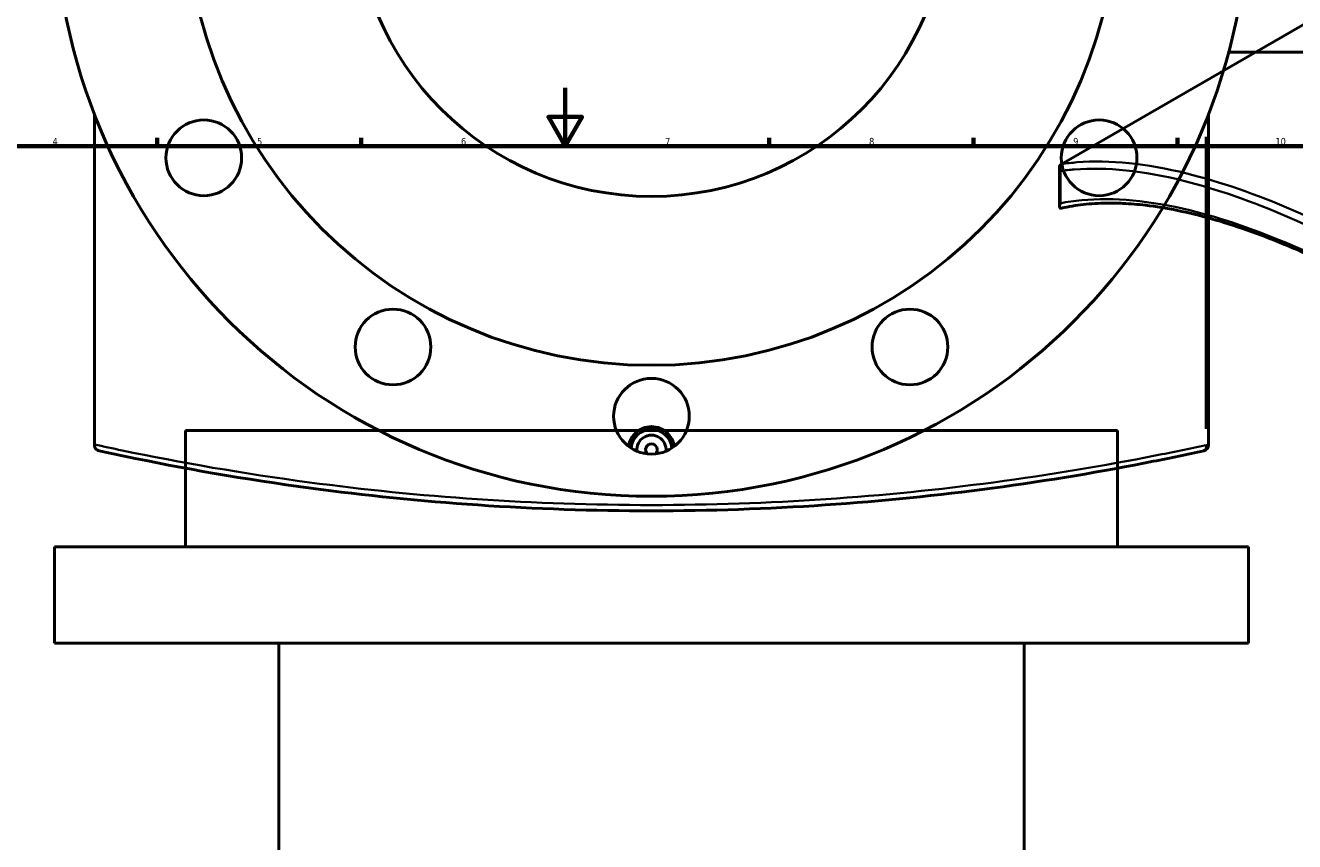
# Model space of a CAD drawing. Header units: millimetres. Extents: x -579 to 1127, y -250 to 921.
# Tile 7 of 11: x 235 to 671, y 335 to 615. Entities that reach past the tile are written whole.
import ezdxf

# ---------------------------------------------------------------- set-up
doc = ezdxf.new("R2010")
doc.units = ezdxf.units.MM
for name, color, linetype, lineweight in [('Border (ANSI)', 7, 'Continuous', 70), ('Dimension (ANSI)', 7, 'Continuous', 25), ('Visible (ANSI)', 7, 'Continuous', 50), ('Visible Narrow (ANSI)', 7, 'Continuous', 35)]:
    doc.layers.add(name, color=color, linetype=linetype, lineweight=lineweight)
doc.styles.add('Note Text (ANSI)', font='tahoma.ttf')
doc.dimstyles.new('Default - mm (ANSI)', dxfattribs={"dimtxt": 2.4, "dimasz": 2.5, "dimexe": 3.175, "dimexo": 1.6002, "dimgap": 0.8, "dimtad": 0, "dimtoh": 1, "dimdec": 0, "dimrnd": 1e-08, "dimzin": 4, "dimdsep": 46, "dimtxsty": 'Note Text (ANSI)', "dimcen": 0.09, "dimdle": 10, "dimclrd": 256, "dimclre": 256, "dimclrt": 5, "dimadec": 1, "dimazin": 1, "dimtfac": 1.27, "dimtofl": 0, "dimtmove": 0, "dimatfit": 3, "dimfxl": 1, "dimtolj": 1, "dimtzin": 4, "dimlwd": -1, "dimlwe": -1, "dimarcsym": 0})

# ---------------------------------------------------------------- blocks, each defined once
blk = doc.blocks.new('Borders Default Border')
at = {"layer": 'Border (ANSI)'}
for p, q in [((280.33, 574), (280.33, 576.8)), ((350.42, 574), (350.42, 576.8)), ((490.58, 574), (490.58, 576.8)), ((560.67, 574), (560.67, 576.8)), ((630.75, 574), (630.75, 576.8))]:
    blk.add_line(p, q, dxfattribs=at)
at = {"layer": 'Border (ANSI)', "flags": 128}
for points in [[(420.5, 594), (420.5, 574), (414.73, 584), (426.27, 584), (420.5, 574)], [(20, 20), (20, 574), (821, 574), (821, 20), (20, 20)]]:
    blk.add_lwpolyline(points, dxfattribs=at)
at = {"layer": 'Border (ANSI)', "color": 5, "true_color": 0x0000ff, "char_height": 2.4, "attachment_point": 7, "style": 'Note Text (ANSI)'}
for s, insert in [('4', (244.45, 574.4)), ('5', (314.67, 574.35)), ('6', (384.69, 574.35)), ('7', (454.8, 574.4)), ('8', (524.84, 574.35)), ('9', (594.92, 574.35)), ('10', (664.35, 574.35))]:
    blk.add_mtext(s, dxfattribs=dict(at, insert=insert))
blk = doc.blocks.new('*D7')
at = {"layer": 'Defpoints', "color": 0, "transparency": 16777216}
for p in [(413.27, 753.83), (486.94, 563.6)]:
    blk.add_point(p, dxfattribs=at)
at = {"layer": 'Dimension (ANSI)', "transparency": 16777216}
for p, q in [((435.69, 695.94), (414.18, 751.5)), ((432.54, 695.94), (435.69, 695.94))]:
    blk.add_line(p, q, dxfattribs=at)
blk.add_solid([(414.56, 751.65), (413.79, 751.35), (413.27, 753.83)], dxfattribs=at)
at = {"layer": 'Dimension (ANSI)', "color": 5, "transparency": 16777216, "insert": (423.95, 697.24), "char_height": 2.4, "attachment_point": 1, "style": 'Note Text (ANSI)'}
blk.add_mtext('\\A1;∅204', dxfattribs=at)
blk = doc.blocks.new('*D8')
at = {"layer": 'Defpoints', "color": 0, "transparency": 16777216}
for p in [(335.7, 828.82), (564.52, 488.61)]:
    blk.add_point(p, dxfattribs=at)
at = {"layer": 'Dimension (ANSI)', "transparency": 16777216}
for p, q in [((335.99, 824.67), (338.49, 824.67)), ((338.49, 824.67), (337.09, 826.74))]:
    blk.add_line(p, q, dxfattribs=at)
blk.add_solid([(337.44, 826.97), (336.75, 826.51), (335.7, 828.82)], dxfattribs=at)
at = {"layer": 'Dimension (ANSI)', "color": 5, "transparency": 16777216, "insert": (327.44, 825.96), "char_height": 2.4, "attachment_point": 1, "style": 'Note Text (ANSI)'}
blk.add_mtext('\\A1;∅410', dxfattribs=at)

msp = doc.modelspace()

# ---------------------------------------------------------------- linework, layer by layer
at = {"layer": 'Visible (ANSI)'}
for p, q in [((590.92, 567.81), (730.53, 648.41)), ((648.27, 606.21), (683.86, 606.21)), ((258.86, 471.5), (258.86, 584.9)), ((641.36, 471.32), (641.36, 584.9)), ((590.2, 553.25), (590.2, 566.53)), ((610.11, 476.32), (290.11, 476.32)), ((290.11, 436.32), (290.11, 476.32)), ((610.11, 436.32), (610.11, 476.32)), ((258.86, 471.5), (258.86, 471.32)), ((655.11, 436.32), (245.11, 436.32)), ((245.11, 403.32), (245.11, 436.32)), ((655.11, 403.32), (655.11, 436.32)), ((655.11, 403.32), (245.11, 403.32)), ((322.11, 190.48), (322.11, 403.32)), ((578.11, 190.48), (578.11, 403.32))]:
    msp.add_line(p, q, dxfattribs=at)
for centre, radius in [((450.11, 658.71), 205), ((450.11, 658.71), 160), ((450.11, 658.71), 102), ((296.39, 569.96), 13), ((603.83, 569.96), 13), ((361.36, 504.99), 13), ((538.86, 504.99), 13), ((450.11, 481.21), 13)]:
    msp.add_circle(centre, radius, dxfattribs=at)
for centre, radius, start, end in [((450.11, 469.71), 7, 4.3637, 175.6363), ((450.11, 469.71), 5, 354.1356, 185.8644), ((450.11, 469.71), 2, 314.6057, 225.3943), ((639.36, 471.32), 2, 282.4279, 0)]:
    msp.add_arc(centre, radius, start, end, dxfattribs=at)
for points, knots in [([(590.52, 565.45), (590.52, 565.45), (590.52, 565.45), (590.4, 565.65), (590.32, 565.85), (590.21, 566.25), (590.19, 566.45), (590.22, 566.88), (590.28, 567.09), (590.49, 567.45), (590.62, 567.61), (590.79, 567.72)], [-0.2911852, -0.2911852, -0.2911852, -0.2911852, -0.2904728, -0.2904728, -0.2199211, -0.2199211, -0.150749, -0.150749, -0.0716046, -0.0716046, 0, 0, 0, 0]), ([(590.79, 552.64), (590.68, 552.63), (590.6, 552.65), (590.41, 552.71), (590.33, 552.79), (590.2, 553.02), (590.18, 553.23), (590.26, 553.75), (590.37, 554.04), (590.52, 554.35), (590.52, 554.35), (590.52, 554.36)], [-0.5258701, -0.5258701, -0.5258701, -0.5258701, -0.4640567, -0.4640567, -0.3571743, -0.3571743, -0.1812836, -0.1812836, 0, 0, 0.0013928, 0.0013928, 0.0013928, 0.0013928]), ([(858.38, 399.09), (853.71, 404.1), (848.97, 409.04), (839.35, 418.74), (834.48, 423.52), (824.63, 432.88), (819.66, 437.48), (809.65, 446.47), (804.6, 450.87), (794.48, 459.47), (789.39, 463.66), (779.21, 471.82), (774.1, 475.79), (763.91, 483.49), (758.83, 487.22), (748.69, 494.42), (743.64, 497.89), (733.62, 504.56), (728.64, 507.77), (718.77, 513.88), (713.89, 516.79), (704.24, 522.32), (699.47, 524.94), (690.08, 529.85), (685.45, 532.15), (676.36, 536.43), (671.9, 538.4), (663.15, 542.02), (658.87, 543.66), (650.49, 546.6), (646.4, 547.9), (638.43, 550.15), (634.55, 551.1), (627.01, 552.65), (623.35, 553.25), (617.13, 553.99), (614.53, 554.2), (610.1, 554.41), (608.23, 554.44), (603.66, 554.37), (601, 554.21), (595.84, 553.63), (593.35, 553.21), (590.93, 552.67)], [5.670368, 5.670368, 5.670368, 5.670368, 7.73127, 7.73127, 9.792172, 9.792172, 11.853074, 11.853074, 13.913976, 13.913976, 15.974878, 15.974878, 18.03578, 18.03578, 20.096682, 20.096682, 22.157584, 22.157584, 24.218486, 24.218486, 26.279388, 26.279388, 28.34029, 28.34029, 30.401192, 30.401192, 32.462094, 32.462094, 34.522996, 34.522996, 36.583898, 36.583898, 38.6448, 38.6448, 40.705702, 40.705702, 42.251379, 42.251379, 43.410636, 43.410636, 45.149522, 45.149522, 46.888408, 46.888408, 46.888408, 46.888408]), ([(442.26, 470.85), (442.35, 471.49), (442.52, 472.14), (443.18, 473.73), (443.79, 474.62), (445.2, 476.02), (446.1, 476.63), (448.05, 477.44), (449.11, 477.64), (451.1, 477.64), (452.17, 477.44), (454.12, 476.63), (455.01, 476.02), (456.42, 474.62), (457.03, 473.73), (457.69, 472.14), (457.87, 471.49), (457.96, 470.85)], [2.502261, 2.502261, 2.502261, 2.502261, 2.689087, 2.689087, 2.987906, 2.987906, 3.286654, 3.286654, 3.585402, 3.585402, 3.884149, 3.884149, 4.182897, 4.182897, 4.481716, 4.481716, 4.668543, 4.668543, 4.668543, 4.668543]), ([(260.43, 469.37), (260.43, 469.37), (260.42, 469.37), (260.22, 469.41), (260.02, 469.49), (259.66, 469.7), (259.5, 469.84), (259.2, 470.18), (259.07, 470.4), (258.9, 470.85), (258.86, 471.08), (258.86, 471.32)], [-0.2911852, -0.2911852, -0.2911852, -0.2911852, -0.2904728, -0.2904728, -0.2199211, -0.2199211, -0.150749, -0.150749, -0.0716046, -0.0716046, 0, 0, 0, 0]), ([(260.43, 469.37), (263.27, 468.74), (266.14, 468.12), (289.04, 463.32), (310.55, 459.54), (351.64, 454.03), (370.88, 452.06), (410.12, 449.4), (430.11, 448.71), (450.11, 448.71), (470.1, 448.71), (490.09, 449.4), (529.33, 452.06), (548.58, 454.03), (586.42, 459.1), (604.95, 462.24), (628.34, 466.9), (634.13, 468.12), (639.79, 469.37)], [2.727867, 2.727867, 2.727867, 2.727867, 3.78512, 3.78512, 11.064583, 11.064583, 17.048866, 17.048866, 23.033153, 23.033153, 23.033153, 29.017441, 29.017441, 35.001724, 35.001724, 41.231279, 41.231279, 43.338199, 43.338199, 43.338199, 43.338199])]:
    msp.add_open_spline(points, degree=3, knots=knots, dxfattribs=at)
for points in [[(590.92, 567.81), (590.88, 567.78), (590.83, 567.75), (590.79, 567.72)], [(590.79, 552.64), (590.84, 552.65), (590.89, 552.65), (590.93, 552.67)]]:
    msp.add_open_spline(points, degree=3, dxfattribs=at)
at = {"layer": 'Visible Narrow (ANSI)'}
for p, q in [((640.51, 577.17), (640.51, 476.89)), ((590.52, 554.36), (590.52, 565.45)), ((640.59, 471.32), (641.36, 471.32))]:
    msp.add_line(p, q, dxfattribs=at)
msp.add_ellipse((639.36, 471.32), major_axis=(0.43, -1.95), ratio=0.567857, start_param=0.072315, end_param=1.373987, dxfattribs=at)
for points, knots in [([(590.52, 565.45), (592.08, 565.67), (593.68, 565.84), (606.47, 566.84), (619.01, 565.52), (644.17, 559.24), (656.38, 554.98), (682.25, 543.77), (695.9, 536.82), (710.04, 528.66), (724.18, 520.49), (738.8, 511.12), (768.43, 490.29), (783.43, 478.84), (813.77, 453.72), (829.1, 439.98), (848.93, 420.61), (853.88, 415.63), (858.77, 410.58)], [2.727867, 2.727867, 2.727867, 2.727867, 3.78512, 3.78512, 11.064583, 11.064583, 17.048866, 17.048866, 23.033153, 23.033153, 23.033153, 29.017441, 29.017441, 35.001724, 35.001724, 41.231279, 41.231279, 43.338199, 43.338199, 43.338199, 43.338199]), ([(860.66, 412.41), (855.76, 417.5), (850.8, 422.51), (830.91, 441.99), (815.53, 455.81), (785.1, 481.06), (770.05, 492.57), (740.32, 513.5), (725.64, 522.91), (711.45, 531.11), (697.26, 539.3), (683.56, 546.27), (657.58, 557.51), (645.31, 561.77), (620.03, 568.02), (607.43, 569.32), (594.4, 568.27), (592.64, 568.07), (590.92, 567.81)], [-43.338199, -43.338199, -43.338199, -43.338199, -41.231279, -41.231279, -35.001724, -35.001724, -29.017441, -29.017441, -23.033153, -23.033153, -23.033153, -17.048866, -17.048866, -11.064583, -11.064583, -3.78512, -3.78512, -2.62313, -2.62313, -2.62313, -2.62313]), ([(858.77, 399.48), (852.47, 406.23), (846.03, 412.84), (825.22, 433.4), (810.44, 446.77), (781.14, 471.23), (766.63, 482.38), (737.93, 502.65), (723.76, 511.75), (710.04, 519.68), (696.32, 527.6), (683.06, 534.33), (657.91, 545.15), (646.01, 549.24), (621.29, 555.25), (608.89, 556.44), (595.34, 555.17), (592.89, 554.82), (590.52, 554.36)], [5.670368, 5.670368, 5.670368, 5.670368, 8.435728, 8.435728, 14.46782, 14.46782, 20.27478, 20.27478, 26.081746, 26.081746, 26.081746, 31.888712, 31.888712, 37.695672, 37.695672, 44.861312, 44.861312, 46.493192, 46.493192, 46.493192, 46.493192]), ([(640.51, 471.32), (634.83, 470.07), (629.02, 468.86), (605.55, 464.21), (586.94, 461.08), (548.95, 456.02), (529.64, 454.05), (490.25, 451.4), (470.18, 450.71), (450.11, 450.71), (430.04, 450.71), (409.97, 451.4), (370.58, 454.05), (351.26, 456.02), (310.02, 461.51), (288.42, 465.28), (265.15, 470.14), (261.98, 470.82), (258.86, 471.5)], [-43.338199, -43.338199, -43.338199, -43.338199, -41.231279, -41.231279, -35.001724, -35.001724, -29.017441, -29.017441, -23.033153, -23.033153, -23.033153, -17.048866, -17.048866, -11.064583, -11.064583, -3.78512, -3.78512, -2.62313, -2.62313, -2.62313, -2.62313])]:
    msp.add_open_spline(points, degree=3, knots=knots, dxfattribs=at)

# ---------------------------------------------------------------- block references
msp.add_blockref('Borders Default Border', (0, 0))

# ---------------------------------------------------------------- dimensions: what is measured, and where the dimension line sits
at = {"layer": 'Dimension (ANSI)'}
for p1, p2, picture, middle in [((564.52, 488.61), (335.7, 828.82), '*D8', (331.31, 824.67)), ((486.94, 563.6), (413.27, 753.83), '*D7', (427.84, 695.94))]:
    dim = msp.add_diameter_dim_2p(p1=p1, p2=p2, dimstyle='Default - mm (ANSI)', override={"dimgap": 0.8, "dimtih": 1, "dimdec": 0, "dimlfac": 1, "dimtol": 0, "dimlim": 0, "dimtp": 0, "dimtm": 0, "dimtdec": 2}, dxfattribs=at)
    dim.commit()
    dim.dimension.update_dxf_attribs({"geometry": picture, "text_midpoint": middle, "dimtype": 163})

doc.saveas('drawing.dxf')
